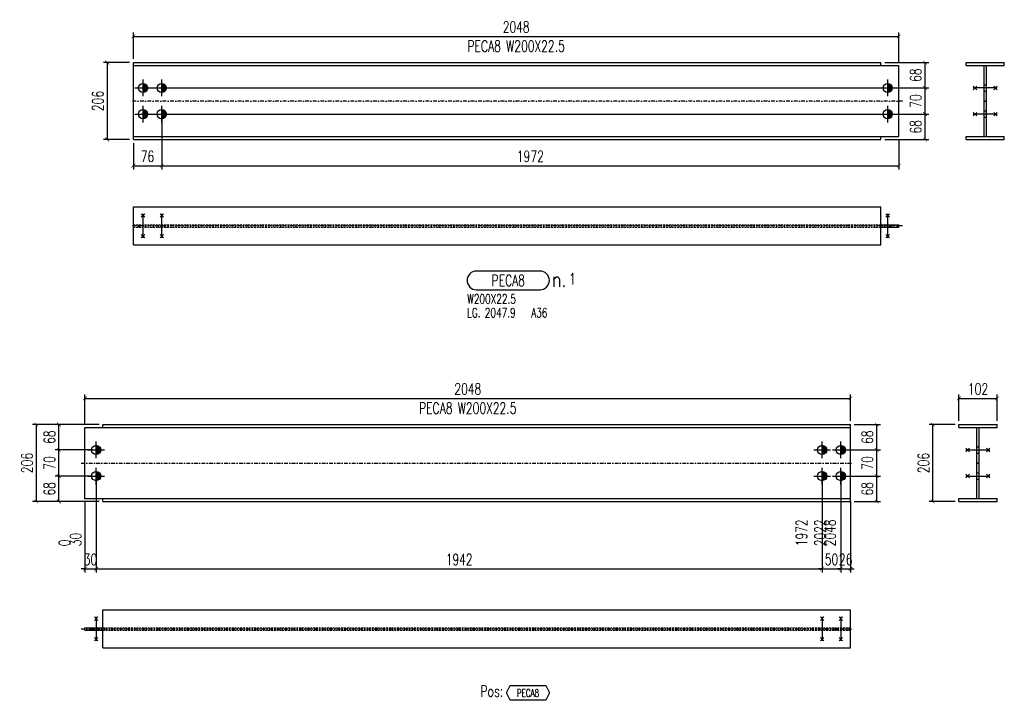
# Model space of a CAD drawing. Header units: feet. Extents: x 8647 to 79957, y -13328 to 10492.
# Tile 21 of 27: x 72214 to 74848, y -6531 to -4709. Entities that reach past the tile are written whole.
import ezdxf
from ezdxf.enums import TextEntityAlignment as Align

# ---------------------------------------------------------------- set-up
doc = ezdxf.new("R2010")
doc.units = ezdxf.units.FT
doc.header["$LTSCALE"] = 20
doc.header["$MEASUREMENT"] = 0
doc.linetypes.add('DASHDOT', pattern=[1, 0.5, -0.25, 0, -0.25])
doc.linetypes.add('HIDDEN', pattern=[0.375, 0.25, -0.125])
doc.layers.get('0').update_dxf_attribs({"linetype": 'CONTINUOUS'})
for name, color, linetype in [('A', 2, 'DASHDOT'), ('FORIR', 4, 'CONTINUOUS'), ('G', 3, 'CONTINUOUS'), ('MARK_DES', 2, 'CONTINUOUS'), ('MARK_MAT', 2, 'CONTINUOUS'), ('MARK_QTA', 4, 'CONTINUOUS'), ('MARK_SBA', 4, 'CONTINUOUS'), ('MARK_SLOT', 6, 'CONTINUOUS'), ('POS_BOX', 6, 'CONTINUOUS'), ('POS_DES', 2, 'CONTINUOUS'), ('POS_MAT', 2, 'CONTINUOUS'), ('TR', 6, 'HIDDEN'), ('TXT1', 7, 'CONTINUOUS')]:
    doc.layers.add(name, color=color, linetype=linetype)
doc.styles.add('1', font='romans', dxfattribs={"width": 0.7, "height": 30})
doc.styles.add('MARK', font='ROMANS', dxfattribs={"width": 0.7})
doc.styles.add('POS', font='ROMANS', dxfattribs={"width": 0.7})
doc.styles.add('ROMANS', font='ROMANS', dxfattribs={"width": 0.8, "height": 28})
doc.dimstyles.get("Standard").update_dxf_attribs({"dimtxt": 30, "dimasz": 1, "dimexe": 1, "dimexo": 1, "dimgap": 1, "dimtad": 1, "dimdec": 0, "dimdsep": 46, "dimtxsty": '1', "dimblk": 'ARCHTICK', "dimcen": 3, "dimclrd": 1, "dimclre": 1, "dimclrt": 3, "dimadec": 0, "dimazin": 0, "dimtfac": 1, "dimtdec": 0, "dimtix": 1, "dimtmove": 0, "dimatfit": 3, "dimfxl": 0, "dimtolj": 1, "dimarcsym": 0})

# ---------------------------------------------------------------- blocks, each defined once
blk = doc.blocks.new('M16')
for p, q in [((-22.2, 0), (22.2, 0)), ((0, -22.2), (0, 22.2))]:
    blk.add_line(p, q)
at = {"color": 4, "const_width": 12.3}
blk.add_lwpolyline([(0, -6.1, 1), (0, 6.1, 1)], format="xyb", dxfattribs=at)
blk.add_circle((0, 0), 12.3)
at = {"flags": 1}
blk.add_attdef('TOLE', (16.7, -8.3), '', height=5.26, dxfattribs=at)
blk = doc.blocks.new('3D_INFOPOS')
blk.add_point((0, 0))
at = {"layer": 'FORIR', "flags": 1}
for tag, p in [('POS_PEZ', (7.6, -4.3)), ('MAT_PRO', (7.6, -11.9))]:
    blk.add_attdef(tag, p, '', height=5.26, dxfattribs=at)
blk = doc.blocks.new('_ArchTick')
at = {"color": 0, "linetype": 'ByBlock', "const_width": 0.15}
blk.add_lwpolyline([(-0.5, -0.5), (0.5, 0.5)], dxfattribs=at)
blk = doc.blocks.new('*D53')
at = {"layer": 'TXT1', "color": 1, "lineweight": -2, "transparency": 16777216}
for p, q in [((72593.9, -4972.1), (72593.9, -5110.1)), ((72517.9, -5040.1), (72517.9, -5110.1)), ((72517.9, -5100.1), (72593.9, -5100.1))]:
    blk.add_line(p, q, dxfattribs=at)
at = {"layer": 'TXT1', "color": 1, "lineweight": -2, "transparency": 16777216, "xscale": 10, "yscale": 10, "zscale": 10, "rotation": 180}
blk.add_blockref('_ArchTick', (72517.9, -5100.1), dxfattribs=at)
at = {"layer": 'TXT1', "color": 1, "lineweight": -2, "transparency": 16777216, "xscale": 10, "yscale": 10, "zscale": 10}
blk.add_blockref('_ArchTick', (72593.9, -5100.1), dxfattribs=at)
at = {"layer": 'TXT1', "color": 3, "transparency": 16777216, "insert": (72555.9, -5075.1), "char_height": 30, "attachment_point": 5, "style": '1'}
blk.add_mtext('\\A1;76', dxfattribs=at)
blk = doc.blocks.new('*D54')
at = {"layer": 'TXT1', "color": 1, "lineweight": -2, "transparency": 16777216}
for p, q in [((72593.9, -4972.1), (72593.9, -5110.1)), ((74565.8, -5032.1), (74565.8, -5110.1)), ((72593.9, -5100.1), (74565.8, -5100.1))]:
    blk.add_line(p, q, dxfattribs=at)
at = {"layer": 'TXT1', "color": 1, "lineweight": -2, "transparency": 16777216, "xscale": 10, "yscale": 10, "zscale": 10, "rotation": 180}
blk.add_blockref('_ArchTick', (72593.9, -5100.1), dxfattribs=at)
at = {"layer": 'TXT1', "color": 1, "lineweight": -2, "transparency": 16777216, "xscale": 10, "yscale": 10, "zscale": 10}
blk.add_blockref('_ArchTick', (74565.8, -5100.1), dxfattribs=at)
at = {"layer": 'TXT1', "color": 3, "transparency": 16777216, "insert": (73579.9, -5075.1), "char_height": 30, "attachment_point": 5, "style": '1'}
blk.add_mtext('\\A1;1972', dxfattribs=at)
blk = doc.blocks.new('*D55')
at = {"layer": 'TXT1', "color": 1, "lineweight": -2, "transparency": 16777216}
for p, q in [((72553.9, -4962.1), (74645.8, -4962.1)), ((74635.8, -5030.1), (74635.8, -4962.1)), ((74527.9, -5030.1), (74645.8, -5030.1))]:
    blk.add_line(p, q, dxfattribs=at)
at = {"layer": 'TXT1', "color": 1, "lineweight": -2, "transparency": 16777216, "xscale": 10, "yscale": 10, "zscale": 10}
for p, rotation in [((74635.8, -4962.1), 90), ((74635.8, -5030.1), 270)]:
    blk.add_blockref('_ArchTick', p, dxfattribs=dict(at, rotation=rotation))
at = {"layer": 'TXT1', "color": 3, "transparency": 16777216, "insert": (74610.8, -4996.1), "char_height": 30, "attachment_point": 5, "rotation": 90, "style": '1'}
blk.add_mtext('\\A1;68', dxfattribs=at)
blk = doc.blocks.new('*D56')
at = {"layer": 'TXT1', "color": 1, "lineweight": -2, "transparency": 16777216}
for p, q in [((72553.9, -4892.1), (74645.8, -4892.1)), ((74635.8, -4962.1), (74635.8, -4892.1)), ((72553.9, -4962.1), (74645.8, -4962.1))]:
    blk.add_line(p, q, dxfattribs=at)
at = {"layer": 'TXT1', "color": 1, "lineweight": -2, "transparency": 16777216, "xscale": 10, "yscale": 10, "zscale": 10}
for p, rotation in [((74635.8, -4892.1), 90), ((74635.8, -4962.1), 270)]:
    blk.add_blockref('_ArchTick', p, dxfattribs=dict(at, rotation=rotation))
at = {"layer": 'TXT1', "color": 3, "transparency": 16777216, "insert": (74610.8, -4927.1), "char_height": 30, "attachment_point": 5, "rotation": 90, "style": '1'}
blk.add_mtext('\\A1;70', dxfattribs=at)
blk = doc.blocks.new('*D57')
at = {"layer": 'TXT1', "color": 1, "lineweight": -2, "transparency": 16777216}
for p, q in [((74527.9, -4824.1), (74645.8, -4824.1)), ((74635.8, -4892.1), (74635.8, -4824.1)), ((72553.9, -4892.1), (74645.8, -4892.1))]:
    blk.add_line(p, q, dxfattribs=at)
at = {"layer": 'TXT1', "color": 1, "lineweight": -2, "transparency": 16777216, "xscale": 10, "yscale": 10, "zscale": 10}
for p, rotation in [((74635.8, -4824.1), 90), ((74635.8, -4892.1), 270)]:
    blk.add_blockref('_ArchTick', p, dxfattribs=dict(at, rotation=rotation))
at = {"layer": 'TXT1', "color": 3, "transparency": 16777216, "insert": (74610.8, -4858.1), "char_height": 30, "attachment_point": 5, "rotation": 90, "style": '1'}
blk.add_mtext('\\A1;68', dxfattribs=at)
blk = doc.blocks.new('*D58')
at = {"layer": 'TXT1', "color": 1, "lineweight": -2, "transparency": 16777216}
for p, q in [((72517.9, -4814.1), (72517.9, -4744.1)), ((72517.9, -4754.1), (74565.8, -4754.1)), ((74565.8, -4822.1), (74565.8, -4744.1))]:
    blk.add_line(p, q, dxfattribs=at)
at = {"layer": 'TXT1', "color": 1, "lineweight": -2, "transparency": 16777216, "xscale": 10, "yscale": 10, "zscale": 10, "rotation": 180}
blk.add_blockref('_ArchTick', (72517.9, -4754.1), dxfattribs=at)
at = {"layer": 'TXT1', "color": 1, "lineweight": -2, "transparency": 16777216, "xscale": 10, "yscale": 10, "zscale": 10}
blk.add_blockref('_ArchTick', (74565.8, -4754.1), dxfattribs=at)
at = {"layer": 'TXT1', "color": 3, "transparency": 16777216, "insert": (73541.9, -4729.1), "char_height": 30, "attachment_point": 5, "style": '1'}
blk.add_mtext('\\A1;2048', dxfattribs=at)
blk = doc.blocks.new('*D59')
at = {"layer": 'TXT1', "color": 1, "lineweight": -2, "transparency": 16777216}
for p, q in [((72507.9, -4824.1), (72437.9, -4824.1)), ((72447.9, -4824.1), (72447.9, -5030.1)), ((72507.9, -5030.1), (72437.9, -5030.1))]:
    blk.add_line(p, q, dxfattribs=at)
at = {"layer": 'TXT1', "color": 1, "lineweight": -2, "transparency": 16777216, "xscale": 10, "yscale": 10, "zscale": 10}
for p, rotation in [((72447.9, -4824.1), 90), ((72447.9, -5030.1), 270)]:
    blk.add_blockref('_ArchTick', p, dxfattribs=dict(at, rotation=rotation))
at = {"layer": 'TXT1', "color": 3, "transparency": 16777216, "insert": (72422.9, -4927.1), "char_height": 30, "attachment_point": 5, "rotation": 90, "style": '1'}
blk.add_mtext('\\A1;206', dxfattribs=at)
blk = doc.blocks.new('3D_INFOM')
blk.add_point((0, 0))
at = {"layer": 'FORIR', "flags": 1}
for tag, p in [('MARK', (7.55, -4.31)), ('NUM_DIS', (7.55, -11.68)), ('NOT_PEZ', (45.73, -11.68)), ('QTA_PEZ', (7.55, -18.55)), ('TIP_PEZ', (45.73, -18.55)), ('TRA_PEZ', (7.55, -26.33)), ('COS_PEZ', (45.73, -26.33)), ('DES_PEZ', (7.55, -33.75))]:
    blk.add_attdef(tag, p, '', height=5, dxfattribs=at)
blk = doc.blocks.new('MS')
at = {"color": 6}
for p, q in [((-4.7, 22.8), (4.7, 32.1)), ((-4.7, 32.1), (4.7, 22.8)), ((-4.7, -22.8), (4.7, -32.1)), ((-4.7, -32.1), (4.7, -22.8))]:
    blk.add_line(p, q, dxfattribs=at)
at = {"color": 3}
blk.add_line((0, -32.1), (0, 32.1), dxfattribs=at)
at = {"flags": 1}
for tag, p, height in [('DIAM', (0, 0), 8.01), ('AVAN', (1.3, -18.2), 5.26), ('TOLE', (1.3, -9.7), 5.26), ('DIET', (1.3, -24.6), 5.26)]:
    blk.add_attdef(tag, p, '', height=height, dxfattribs=at)
blk = doc.blocks.new('M8_PRO')
at = {"layer": 'MARK_SLOT'}
blk.add_lwpolyline([(2.5, 0), (19.5, 0, 0.414214), (22, 2.5), (22, 2.5, 0.414214), (19.5, 5), (2.5, 5, 0.414214), (0, 2.5), (0, 2.5, 0.414214)], format="xyb", close=True, dxfattribs=at)
at = {"style": 'MARK', "width": 0.7, "flags": 1}
for tag, p in [('TRA_PEZ', (-2.05, 4.97)), ('TIP_PEZ', (-2.05, 2.29)), ('SUN_LIS', (-2.05, 3.9)), ('PUN_LIS', (-2.05, 4.44)), ('DES_PEZ', (-2.05, 3.37)), ('NOT_PEZ', (-2.05, 2.83)), ('COD_PEZ', (-2.05, 0.69)), ('COS_PEZ', (-2.05, 0.15)), ('ING_PEZ', (-2.05, 1.76)), ('MCL_PEZ', (-2.05, 1.22)), ('DIM_PRO', (-2.05, -0.38))]:
    blk.add_attdef(tag, p, '', height=0.35, dxfattribs=at)
at = {"style": 'MARK', "width": 0.7}
blk.add_attdef('MAR_PEZ', text='', height=3, dxfattribs=at).set_placement((11, 2.5), align=Align.MIDDLE)
at = {"layer": 'MARK_DES', "style": 'MARK', "width": 0.7}
blk.add_text('LG.', height=2.5, dxfattribs=at).set_placement((0, -7.4))
for tag, p in [('NOM_PRO', (0, -3.7)), ('LUN_PRO', (4.73, -7.4))]:
    blk.add_attdef(tag, p, '', height=2.5, dxfattribs=at)
at = {"layer": 'MARK_MAT', "style": 'MARK', "width": 0.7}
blk.add_attdef('MAT_PRO', (17.13, -7.4), '', height=2.5, dxfattribs=at)
at = {"layer": 'MARK_QTA', "style": 'ROMANS', "width": 0.8}
blk.add_text('n.', height=4, dxfattribs=at).set_placement((24.62, 2.75), align=Align.MIDDLE)
at = {"layer": 'MARK_QTA', "style": 'MARK', "width": 0.7}
blk.add_attdef('QTA_PEZ', (27.29, 1.42), '', height=3, dxfattribs=at)
at = {"layer": 'MARK_SBA', "style": 'MARK', "width": 0.7}
blk.add_attdef('SBA_PEZ', text='', height=2, dxfattribs=at).set_placement((10.88, 5.73), align=Align.BOTTOM_CENTER)
blk = doc.blocks.new('*D209')
at = {"layer": 'TXT1', "color": 1, "lineweight": -2, "transparency": 16777216}
for p, q in [((72418.5, -5940.7), (72418.5, -6188.7)), ((74360.4, -5940.7), (74360.4, -6188.7)), ((72418.5, -6178.7), (74360.4, -6178.7))]:
    blk.add_line(p, q, dxfattribs=at)
at = {"layer": 'TXT1', "color": 1, "lineweight": -2, "transparency": 16777216, "xscale": 10, "yscale": 10, "zscale": 10, "rotation": 180}
blk.add_blockref('_ArchTick', (72418.5, -6178.7), dxfattribs=at)
at = {"layer": 'TXT1', "color": 1, "lineweight": -2, "transparency": 16777216, "xscale": 10, "yscale": 10, "zscale": 10}
blk.add_blockref('_ArchTick', (74360.4, -6178.7), dxfattribs=at)
at = {"layer": 'TXT1', "color": 3, "transparency": 16777216, "insert": (73389.5, -6153.7), "char_height": 30, "attachment_point": 5, "style": '1'}
blk.add_mtext('\\A1;1942', dxfattribs=at)
blk = doc.blocks.new('*D210')
at = {"layer": 'TXT1', "color": 1, "lineweight": -2, "transparency": 16777216}
for p, q in [((74360.4, -5940.7), (74360.4, -6188.7)), ((74410.4, -5940.7), (74410.4, -6188.7)), ((74360.4, -6178.7), (74350.4, -6178.7)), ((74360.4, -6178.7), (74410.4, -6178.7)), ((74410.4, -6178.7), (74420.4, -6178.7))]:
    blk.add_line(p, q, dxfattribs=at)
at = {"layer": 'TXT1', "color": 1, "lineweight": -2, "transparency": 16777216, "xscale": 10, "yscale": 10, "zscale": 10}
blk.add_blockref('_ArchTick', (74360.4, -6178.7), dxfattribs=at)
at = {"layer": 'TXT1', "color": 1, "lineweight": -2, "transparency": 16777216, "xscale": 10, "yscale": 10, "zscale": 10, "rotation": 180}
blk.add_blockref('_ArchTick', (74410.4, -6178.7), dxfattribs=at)
at = {"layer": 'TXT1', "color": 3, "transparency": 16777216, "insert": (74385.4, -6153.7), "char_height": 30, "attachment_point": 5, "style": '1'}
blk.add_mtext('\\A1;50', dxfattribs=at)
blk = doc.blocks.new('*D211')
at = {"layer": 'TXT1', "color": 1, "lineweight": -2, "transparency": 16777216}
for p, q in [((72418.5, -5940.7), (72418.5, -6188.7)), ((72388.5, -6000.7), (72388.5, -6188.7)), ((72388.5, -6178.7), (72378.5, -6178.7)), ((72388.5, -6178.7), (72418.5, -6178.7)), ((72418.5, -6178.7), (72428.5, -6178.7))]:
    blk.add_line(p, q, dxfattribs=at)
at = {"layer": 'TXT1', "color": 1, "lineweight": -2, "transparency": 16777216, "xscale": 10, "yscale": 10, "zscale": 10}
blk.add_blockref('_ArchTick', (72388.5, -6178.7), dxfattribs=at)
at = {"layer": 'TXT1', "color": 1, "lineweight": -2, "transparency": 16777216, "xscale": 10, "yscale": 10, "zscale": 10, "rotation": 180}
blk.add_blockref('_ArchTick', (72418.5, -6178.7), dxfattribs=at)
at = {"layer": 'TXT1', "color": 3, "transparency": 16777216, "insert": (72403.5, -6153.7), "char_height": 30, "attachment_point": 5, "style": '1'}
blk.add_mtext('\\A1;30', dxfattribs=at)
blk = doc.blocks.new('*D212')
at = {"layer": 'TXT1', "color": 1, "lineweight": -2, "transparency": 16777216}
for p, q in [((74410.4, -5940.7), (74410.4, -6188.7)), ((74436.4, -6008.7), (74436.4, -6188.7)), ((74410.4, -6178.7), (74400.4, -6178.7)), ((74410.4, -6178.7), (74436.4, -6178.7)), ((74436.4, -6178.7), (74446.4, -6178.7))]:
    blk.add_line(p, q, dxfattribs=at)
at = {"layer": 'TXT1', "color": 1, "lineweight": -2, "transparency": 16777216, "xscale": 10, "yscale": 10, "zscale": 10}
blk.add_blockref('_ArchTick', (74410.4, -6178.7), dxfattribs=at)
at = {"layer": 'TXT1', "color": 1, "lineweight": -2, "transparency": 16777216, "xscale": 10, "yscale": 10, "zscale": 10, "rotation": 180}
blk.add_blockref('_ArchTick', (74436.4, -6178.7), dxfattribs=at)
at = {"layer": 'TXT1', "color": 3, "transparency": 16777216, "insert": (74423.4, -6153.7), "char_height": 30, "attachment_point": 5, "style": '1'}
blk.add_mtext('\\A1;26', dxfattribs=at)
blk = doc.blocks.new('*D213')
at = {"layer": 'TXT1', "color": 1, "lineweight": -2, "transparency": 16777216}
for p, q in [((72408.5, -5860.7), (72308.5, -5860.7)), ((72318.5, -5930.7), (72318.5, -5860.7)), ((72408.5, -5930.7), (72308.5, -5930.7))]:
    blk.add_line(p, q, dxfattribs=at)
at = {"layer": 'TXT1', "color": 1, "lineweight": -2, "transparency": 16777216, "xscale": 10, "yscale": 10, "zscale": 10}
for p, rotation in [((72318.5, -5860.7), 90), ((72318.5, -5930.7), 270)]:
    blk.add_blockref('_ArchTick', p, dxfattribs=dict(at, rotation=rotation))
at = {"layer": 'TXT1', "color": 3, "transparency": 16777216, "insert": (72293.5, -5895.7), "char_height": 30, "attachment_point": 5, "rotation": 90, "style": '1'}
blk.add_mtext('\\A1;70', dxfattribs=at)
blk = doc.blocks.new('*D214')
at = {"layer": 'TXT1', "color": 1, "lineweight": -2, "transparency": 16777216}
for p, q in [((72426.4, -5792.7), (72308.5, -5792.7)), ((72318.5, -5860.7), (72318.5, -5792.7)), ((72408.5, -5860.7), (72308.5, -5860.7))]:
    blk.add_line(p, q, dxfattribs=at)
at = {"layer": 'TXT1', "color": 1, "lineweight": -2, "transparency": 16777216, "xscale": 10, "yscale": 10, "zscale": 10}
for p, rotation in [((72318.5, -5792.7), 90), ((72318.5, -5860.7), 270)]:
    blk.add_blockref('_ArchTick', p, dxfattribs=dict(at, rotation=rotation))
at = {"layer": 'TXT1', "color": 3, "transparency": 16777216, "insert": (72293.5, -5826.7), "char_height": 30, "attachment_point": 5, "rotation": 90, "style": '1'}
blk.add_mtext('\\A1;68', dxfattribs=at)
blk = doc.blocks.new('*D215')
at = {"layer": 'TXT1', "color": 1, "lineweight": -2, "transparency": 16777216}
for p, q in [((72408.5, -5930.7), (72308.5, -5930.7)), ((72318.5, -5998.7), (72318.5, -5930.7)), ((72426.4, -5998.7), (72308.5, -5998.7))]:
    blk.add_line(p, q, dxfattribs=at)
at = {"layer": 'TXT1', "color": 1, "lineweight": -2, "transparency": 16777216, "xscale": 10, "yscale": 10, "zscale": 10}
for p, rotation in [((72318.5, -5930.7), 90), ((72318.5, -5998.7), 270)]:
    blk.add_blockref('_ArchTick', p, dxfattribs=dict(at, rotation=rotation))
at = {"layer": 'TXT1', "color": 3, "transparency": 16777216, "insert": (72293.5, -5964.7), "char_height": 30, "attachment_point": 5, "rotation": 90, "style": '1'}
blk.add_mtext('\\A1;68', dxfattribs=at)
blk = doc.blocks.new('*D216')
at = {"layer": 'TXT1', "color": 1, "lineweight": -2, "transparency": 16777216}
for p, q in [((74420.4, -5860.7), (74516.4, -5860.7)), ((74506.4, -5930.7), (74506.4, -5860.7)), ((74420.4, -5930.7), (74516.4, -5930.7))]:
    blk.add_line(p, q, dxfattribs=at)
at = {"layer": 'TXT1', "color": 1, "lineweight": -2, "transparency": 16777216, "xscale": 10, "yscale": 10, "zscale": 10}
for p, rotation in [((74506.4, -5860.7), 90), ((74506.4, -5930.7), 270)]:
    blk.add_blockref('_ArchTick', p, dxfattribs=dict(at, rotation=rotation))
at = {"layer": 'TXT1', "color": 3, "transparency": 16777216, "insert": (74481.4, -5895.7), "char_height": 30, "attachment_point": 5, "rotation": 90, "style": '1'}
blk.add_mtext('\\A1;70', dxfattribs=at)
blk = doc.blocks.new('*D217')
at = {"layer": 'TXT1', "color": 1, "lineweight": -2, "transparency": 16777216}
for p, q in [((74446.4, -5792.7), (74516.4, -5792.7)), ((74506.4, -5860.7), (74506.4, -5792.7)), ((74420.4, -5860.7), (74516.4, -5860.7))]:
    blk.add_line(p, q, dxfattribs=at)
at = {"layer": 'TXT1', "color": 1, "lineweight": -2, "transparency": 16777216, "xscale": 10, "yscale": 10, "zscale": 10}
for p, rotation in [((74506.4, -5792.7), 90), ((74506.4, -5860.7), 270)]:
    blk.add_blockref('_ArchTick', p, dxfattribs=dict(at, rotation=rotation))
at = {"layer": 'TXT1', "color": 3, "transparency": 16777216, "insert": (74481.4, -5826.7), "char_height": 30, "attachment_point": 5, "rotation": 90, "style": '1'}
blk.add_mtext('\\A1;68', dxfattribs=at)
blk = doc.blocks.new('*D218')
at = {"layer": 'TXT1', "color": 1, "lineweight": -2, "transparency": 16777216}
for p, q in [((74420.4, -5930.7), (74516.4, -5930.7)), ((74506.4, -5998.7), (74506.4, -5930.7)), ((74446.4, -5998.7), (74516.4, -5998.7))]:
    blk.add_line(p, q, dxfattribs=at)
at = {"layer": 'TXT1', "color": 1, "lineweight": -2, "transparency": 16777216, "xscale": 10, "yscale": 10, "zscale": 10}
for p, rotation in [((74506.4, -5930.7), 90), ((74506.4, -5998.7), 270)]:
    blk.add_blockref('_ArchTick', p, dxfattribs=dict(at, rotation=rotation))
at = {"layer": 'TXT1', "color": 3, "transparency": 16777216, "insert": (74481.4, -5964.7), "char_height": 30, "attachment_point": 5, "rotation": 90, "style": '1'}
blk.add_mtext('\\A1;68', dxfattribs=at)
blk = doc.blocks.new('*D219')
at = {"layer": 'TXT1', "color": 1, "lineweight": -2, "transparency": 16777216}
for p, q in [((72388.5, -5790.7), (72388.5, -5712.7)), ((74436.4, -5782.7), (74436.4, -5712.7)), ((72388.5, -5722.7), (74436.4, -5722.7))]:
    blk.add_line(p, q, dxfattribs=at)
at = {"layer": 'TXT1', "color": 1, "lineweight": -2, "transparency": 16777216, "xscale": 10, "yscale": 10, "zscale": 10, "rotation": 180}
blk.add_blockref('_ArchTick', (72388.5, -5722.7), dxfattribs=at)
at = {"layer": 'TXT1', "color": 1, "lineweight": -2, "transparency": 16777216, "xscale": 10, "yscale": 10, "zscale": 10}
blk.add_blockref('_ArchTick', (74436.4, -5722.7), dxfattribs=at)
at = {"layer": 'TXT1', "color": 3, "transparency": 16777216, "insert": (73412.5, -5697.7), "char_height": 30, "attachment_point": 5, "style": '1'}
blk.add_mtext('\\A1;2048', dxfattribs=at)
blk = doc.blocks.new('*D220')
at = {"layer": 'TXT1', "color": 1, "lineweight": -2, "transparency": 16777216}
for p, q in [((72426.4, -5792.7), (72248.5, -5792.7)), ((72258.5, -5998.7), (72258.5, -5792.7)), ((72426.4, -5998.7), (72248.5, -5998.7))]:
    blk.add_line(p, q, dxfattribs=at)
at = {"layer": 'TXT1', "color": 1, "lineweight": -2, "transparency": 16777216, "xscale": 10, "yscale": 10, "zscale": 10}
for p, rotation in [((72258.5, -5792.7), 90), ((72258.5, -5998.7), 270)]:
    blk.add_blockref('_ArchTick', p, dxfattribs=dict(at, rotation=rotation))
at = {"layer": 'TXT1', "color": 3, "transparency": 16777216, "insert": (72233.5, -5895.7), "char_height": 30, "attachment_point": 5, "rotation": 90, "style": '1'}
blk.add_mtext('\\A1;206', dxfattribs=at)
blk = doc.blocks.new('*D221')
at = {"layer": 'TXT1', "color": 1, "lineweight": -2, "transparency": 16777216}
for p, q in [((74726.4, -5782.7), (74726.4, -5712.7)), ((74828.4, -5782.7), (74828.4, -5712.7)), ((74726.4, -5722.7), (74828.4, -5722.7))]:
    blk.add_line(p, q, dxfattribs=at)
at = {"layer": 'TXT1', "color": 1, "lineweight": -2, "transparency": 16777216, "xscale": 10, "yscale": 10, "zscale": 10, "rotation": 180}
blk.add_blockref('_ArchTick', (74726.4, -5722.7), dxfattribs=at)
at = {"layer": 'TXT1', "color": 1, "lineweight": -2, "transparency": 16777216, "xscale": 10, "yscale": 10, "zscale": 10}
blk.add_blockref('_ArchTick', (74828.4, -5722.7), dxfattribs=at)
at = {"layer": 'TXT1', "color": 3, "transparency": 16777216, "insert": (74777.4, -5697.7), "char_height": 30, "attachment_point": 5, "style": '1'}
blk.add_mtext('\\A1;102', dxfattribs=at)
blk = doc.blocks.new('*D222')
at = {"layer": 'TXT1', "color": 1, "lineweight": -2, "transparency": 16777216}
for p, q in [((74716.4, -5792.7), (74646.4, -5792.7)), ((74656.4, -5998.7), (74656.4, -5792.7)), ((74716.4, -5998.7), (74646.4, -5998.7))]:
    blk.add_line(p, q, dxfattribs=at)
at = {"layer": 'TXT1', "color": 1, "lineweight": -2, "transparency": 16777216, "xscale": 10, "yscale": 10, "zscale": 10}
for p, rotation in [((74656.4, -5792.7), 90), ((74656.4, -5998.7), 270)]:
    blk.add_blockref('_ArchTick', p, dxfattribs=dict(at, rotation=rotation))
at = {"layer": 'TXT1', "color": 3, "transparency": 16777216, "insert": (74631.4, -5895.7), "char_height": 30, "attachment_point": 5, "rotation": 90, "style": '1'}
blk.add_mtext('\\A1;206', dxfattribs=at)
blk = doc.blocks.new('POSITION_PRO')
at = {"layer": 'POS_BOX'}
blk.add_lwpolyline([(10.5, -2), (9.5, -4), (0, -4), (-1, -2), (0, 0), (9.5, 0)], close=True, dxfattribs=at)
at = {"insert": (-7.93, -0.05), "char_height": 3, "width": 11.9956, "attachment_point": 1, "style": 'POS'}
blk.add_mtext('Pos:', dxfattribs=at)
at = {"style": 'POS', "width": 0.7}
blk.add_attdef('POS_PEZ', text='', height=2, dxfattribs=at).set_placement((4.76, -3.05), align=Align.CENTER)
at = {"layer": 'POS_DES', "style": 'POS', "width": 0.7, "flags": 1}
for tag, p in [('SPE_PRO', (-7.8, -5.07)), ('LUN_PRO', (-7.82, -5.58)), ('LAR_PRO', (-7.79, -4.53))]:
    blk.add_attdef(tag, p, '', height=0.35, dxfattribs=at)
at = {"layer": 'POS_MAT', "style": 'POS', "width": 0.7, "flags": 1}
for tag, p in [('MAT_PRO', (-6.89, -4.03)), ('PUN_NET2', (-6.94, -7.74)), ('NOM_PRO', (-6.94, -6.11)), ('PUN_NET', (-6.94, -7.16)), ('MAR_CMP', (-6.89, -8.22)), ('PUN_LIS', (-6.94, -6.63)), ('NOT_PEZ', (-6.89, -9.21)), ('QTA_PEZ', (-6.89, -8.75))]:
    blk.add_attdef(tag, text='', height=0.35, dxfattribs=at).set_placement(p, align=Align.CENTER)

msp = doc.modelspace()

# ---------------------------------------------------------------- linework, layer by layer
at = {"layer": 'A'}
for p, q in [((74575.8, -4927.1), (72507.9, -4927.1)), ((74575.8, -5261.1), (72507.9, -5261.1)), ((72378.5, -5895.7), (74446.4, -5895.7)), ((72378.5, -6339.7), (74446.4, -6339.7))]:
    msp.add_line(p, q, dxfattribs=at)
for p in [(74793.7, -4970.6), (72517.9, -5022.1), (72602.4, -5264.2), (74774.3, -5939.2), (72388.5, -5990.7), (72427, -6342.8)]:
    msp.add_point(p, dxfattribs=at)
at = {"layer": 'G'}
for p, q in [((72517.9, -4824.1), (74517.9, -4824.1)), ((72517.9, -5030.1), (72517.9, -4824.1)), ((72517.9, -4832.1), (74565.8, -4832.1)), ((74517.9, -4832.1), (74517.9, -4824.1)), ((74565.8, -5022.1), (74565.8, -4832.1)), ((74745.8, -4832.1), (74745.8, -4824.1)), ((74745.8, -4824.1), (74847.8, -4824.1)), ((74745.8, -4832.1), (74793.7, -4832.1)), ((74793.7, -5022.1), (74793.7, -4832.1)), ((74799.9, -5022.1), (74799.9, -4832.1)), ((74799.9, -4832.1), (74847.8, -4832.1)), ((74847.8, -4832.1), (74847.8, -4824.1)), ((72517.9, -5022.1), (74565.8, -5022.1)), ((72517.9, -5030.1), (74517.9, -5030.1)), ((74517.9, -5030.1), (74517.9, -5022.1)), ((74745.8, -5022.1), (74793.7, -5022.1)), ((74745.8, -5030.1), (74745.8, -5022.1)), ((74745.8, -5030.1), (74847.8, -5030.1)), ((74799.9, -5022.1), (74847.8, -5022.1)), ((74847.8, -5030.1), (74847.8, -5022.1)), ((72517.9, -5210.1), (74517.9, -5210.1)), ((72517.9, -5312.1), (72517.9, -5210.1)), ((74517.9, -5312.1), (74517.9, -5210.1)), ((74517.9, -5258), (74565.8, -5258)), ((74517.9, -5264.2), (74565.8, -5264.2)), ((74565.8, -5264.2), (74565.8, -5258)), ((72517.9, -5312.1), (74517.9, -5312.1)), ((72436.4, -5800.7), (72436.4, -5792.7)), ((72436.4, -5792.7), (74436.4, -5792.7)), ((74436.4, -5998.7), (74436.4, -5792.7)), ((74726.4, -5800.7), (74726.4, -5792.7)), ((74726.4, -5792.7), (74828.4, -5792.7)), ((74828.4, -5800.7), (74828.4, -5792.7)), ((72388.5, -5800.7), (74436.4, -5800.7)), ((72388.5, -5990.7), (72388.5, -5800.7)), ((74726.4, -5800.7), (74828.4, -5800.7)), ((74774.3, -5990.7), (74774.3, -5800.7)), ((74780.5, -5990.7), (74780.5, -5800.7)), ((72388.5, -5990.7), (74436.4, -5990.7)), ((72436.4, -5998.7), (72436.4, -5990.7)), ((72436.4, -5998.7), (74436.4, -5998.7)), ((74726.4, -5990.7), (74828.4, -5990.7)), ((74726.4, -5998.7), (74726.4, -5990.7)), ((74726.4, -5998.7), (74828.4, -5998.7)), ((74828.4, -5998.7), (74828.4, -5990.7)), ((72436.4, -6288.7), (74436.4, -6288.7)), ((72436.4, -6390.7), (72436.4, -6288.7)), ((74436.4, -6390.7), (74436.4, -6288.7)), ((72388.5, -6336.6), (72436.4, -6336.6)), ((72388.5, -6342.8), (72388.5, -6336.6)), ((72388.5, -6342.8), (72436.4, -6342.8)), ((72436.4, -6390.7), (74436.4, -6390.7))]:
    msp.add_line(p, q, dxfattribs=at)
for p in [(74793.7, -4970.6), (72517.9, -5022.1), (72602.4, -5264.2), (74774.3, -5939.2), (72388.5, -5990.7), (72427, -6342.8)]:
    msp.add_point(p, dxfattribs=at)
at = {"layer": 'TR'}
for p, q in [((74793.7, -4832.1), (74799.9, -4832.1)), ((74793.7, -4883.6), (74799.9, -4883.6)), ((74793.7, -4900.6), (74799.9, -4900.6)), ((74793.7, -4953.6), (74799.9, -4953.6)), ((74793.7, -4970.6), (74799.9, -4970.6)), ((74793.7, -5022.1), (74799.9, -5022.1)), ((72517.9, -5258), (74517.9, -5258)), ((72517.9, -5264.2), (74517.9, -5264.2)), ((72535.4, -5264.2), (72535.4, -5258)), ((72552.4, -5264.2), (72552.4, -5258)), ((72585.4, -5264.2), (72585.4, -5258)), ((72602.4, -5264.2), (72602.4, -5258)), ((74527.3, -5264.2), (74527.3, -5258)), ((74544.3, -5264.2), (74544.3, -5258)), ((74774.3, -5852.2), (74780.5, -5852.2)), ((74774.3, -5869.2), (74780.5, -5869.2)), ((74774.3, -5922.2), (74780.5, -5922.2)), ((74774.3, -5939.2), (74780.5, -5939.2)), ((72410, -6342.8), (72410, -6336.6)), ((72427, -6342.8), (72427, -6336.6)), ((72436.4, -6336.6), (74436.4, -6336.6)), ((72436.4, -6342.8), (74436.4, -6342.8)), ((74351.9, -6342.8), (74351.9, -6336.6)), ((74368.9, -6342.8), (74368.9, -6336.6)), ((74401.9, -6342.8), (74401.9, -6336.6)), ((74418.9, -6342.8), (74418.9, -6336.6))]:
    msp.add_line(p, q, dxfattribs=at)
for p in [(74793.7, -4970.6), (72517.9, -5022.1), (72602.4, -5264.2), (74774.3, -5939.2), (72388.5, -5990.7), (72427, -6342.8)]:
    msp.add_point(p, dxfattribs=at)
at = {"layer": 'TXT1'}
for p, q in [((72418.5, -5930.7), (72418.5, -6118.7)), ((74360.4, -5930.7), (74360.4, -6118.7)), ((74410.4, -5930.7), (74410.4, -6118.7)), ((72388.5, -5998.7), (72388.5, -6118.7)), ((74436.4, -5998.7), (74436.4, -6118.7))]:
    msp.add_line(p, q, dxfattribs=at)

# ---------------------------------------------------------------- block references
for name, p in [('M16', (72543.9, -4892.1)), ('M16', (72593.9, -4892.1)), ('M16', (74535.8, -4892.1)), ('M16', (72543.9, -4962.1)), ('M16', (72593.9, -4962.1)), ('3D_INFOPOS', (73541.9, -4927.1)), ('M16', (74535.8, -4962.1)), ('3D_INFOPOS', (74796.8, -4927.1)), ('MS', (72543.9, -5261.1)), ('MS', (72593.9, -5261.1)), ('MS', (74535.8, -5261.1)), ('3D_INFOPOS', (73541.9, -5261.1)), ('M16', (72418.5, -5860.7)), ('M16', (74360.4, -5860.7)), ('M16', (74410.4, -5860.7)), ('M16', (72418.5, -5930.7)), ('M16', (74360.4, -5930.7)), ('M16', (74410.4, -5930.7))]:
    msp.add_blockref(name, p)
for p, rotation in [((74796.8, -4892.1), 90), ((74796.8, -4962.1), 90), ((74777.4, -5860.7), 270), ((74777.4, -5930.7), 270), ((72418.5, -6339.7), 180), ((74360.4, -6339.7), 180), ((74410.4, -6339.7), 180)]:
    msp.add_blockref('MS', p, dxfattribs=dict(rotation=rotation))
at = {"xscale": 10, "yscale": 10, "zscale": 10}
for p in [(73541.9, -4927.1), (74796.8, -4927.1), (73541.9, -5261.1), (73412.5, -5895.7), (74777.4, -5895.7), (73412.5, -6339.7)]:
    msp.add_blockref('3D_INFOM', p, dxfattribs=at)
for name, p, values in [('M8_PRO', (73410.8, -5432.1), {'NOM_PRO': 'W200X22.5', 'LUN_PRO': '2047.9', 'MAT_PRO': 'A36', 'QTA_PEZ': '1', 'MAR_PEZ': 'PECA8'}), ('POSITION_PRO', (73526, -6490.7), {'POS_PEZ': 'PECA8'})]:
    msp.add_blockref(name, p, dxfattribs=at).add_auto_attribs(values)

# ---------------------------------------------------------------- texts
at = {"layer": 'TXT1', "color": 7, "style": '1', "width": 0.7}
for p in [(73541.9, -4804.1), (73412.5, -5772.7)]:
    msp.add_text('PECA8 W200X22.5', height=30, dxfattribs=at).set_placement(p, align=Align.BOTTOM_CENTER)
at = {"layer": 'TXT1', "style": '1', "width": 0.7}
for s, p in [('1972', (74320.4, -6118.7)), ('2022', (74370.4, -6118.7)), ('2048', (74396.4, -6118.7)), ('0', (72348.5, -6118.7)), ('30', (72378.5, -6118.7))]:
    msp.add_text(s, height=30, rotation=90, dxfattribs=at).set_placement(p)

# ---------------------------------------------------------------- dimensions: what is measured, and where the dimension line sits
at = {"layer": 'TXT1'}
for base, p1, p2, picture, middle in [((74565.8, -4754.1), (72517.9, -4824.1), (74565.8, -4832.1), '*D58', (73541.9, -4729.1)), ((72593.9, -5100.1), (72517.9, -5030.1), (72593.9, -4962.1), '*D53', (72555.9, -5075.1)), ((74565.8, -5100.1), (72593.9, -4962.1), (74565.8, -5022.1), '*D54', (73579.9, -5075.1)), ((74436.4, -5722.7), (72388.5, -5800.7), (74436.4, -5792.7), '*D219', (73412.5, -5697.7)), ((74828.4, -5722.7), (74726.4, -5792.7), (74828.4, -5792.7), '*D221', (74777.4, -5697.7)), ((72418.5, -6178.7), (72388.5, -5990.7), (72418.5, -5930.7), '*D211', (72403.5, -6153.7)), ((74360.4, -6178.7), (72418.5, -5930.7), (74360.4, -5930.7), '*D209', (73389.5, -6153.7)), ((74410.4, -6178.7), (74360.4, -5930.7), (74410.4, -5930.7), '*D210', (74385.4, -6153.7)), ((74436.4, -6178.7), (74410.4, -5930.7), (74436.4, -5998.7), '*D212', (74423.4, -6153.7))]:
    dim = msp.add_linear_dim(base=base, p1=p1, p2=p2, dimstyle='Standard', override={"dimscale": 10}, dxfattribs=at)
    dim.commit()
    dim.dimension.update_dxf_attribs({"geometry": picture, "text_midpoint": middle})
for base, p1, p2, picture, middle in [((72447.9, -5030.1), (72517.9, -4824.1), (72517.9, -5030.1), '*D59', (72422.9, -4927.1)), ((74635.8, -4824.1), (72543.9, -4892.1), (74517.9, -4824.1), '*D57', (74610.8, -4858.1)), ((74635.8, -4892.1), (72543.9, -4962.1), (72543.9, -4892.1), '*D56', (74610.8, -4927.1)), ((74635.8, -4962.1), (74517.9, -5030.1), (72543.9, -4962.1), '*D55', (74610.8, -4996.1)), ((72258.5, -5792.7), (72436.4, -5998.7), (72436.4, -5792.7), '*D220', (72233.5, -5895.7)), ((72318.5, -5792.7), (72418.5, -5860.7), (72436.4, -5792.7), '*D214', (72293.5, -5826.7)), ((74506.4, -5792.7), (74410.4, -5860.7), (74436.4, -5792.7), '*D217', (74481.4, -5826.7)), ((74656.4, -5792.7), (74726.4, -5998.7), (74726.4, -5792.7), '*D222', (74631.4, -5895.7)), ((72318.5, -5860.7), (72418.5, -5930.7), (72418.5, -5860.7), '*D213', (72293.5, -5895.7)), ((74506.4, -5860.7), (74410.4, -5930.7), (74410.4, -5860.7), '*D216', (74481.4, -5895.7)), ((72318.5, -5930.7), (72436.4, -5998.7), (72418.5, -5930.7), '*D215', (72293.5, -5964.7)), ((74506.4, -5930.7), (74436.4, -5998.7), (74410.4, -5930.7), '*D218', (74481.4, -5964.7))]:
    dim = msp.add_linear_dim(base=base, p1=p1, p2=p2, angle=90, dimstyle='Standard', override={"dimscale": 10}, dxfattribs=at)
    dim.commit()
    dim.dimension.update_dxf_attribs({"geometry": picture, "text_midpoint": middle})

doc.saveas('drawing.dxf')
